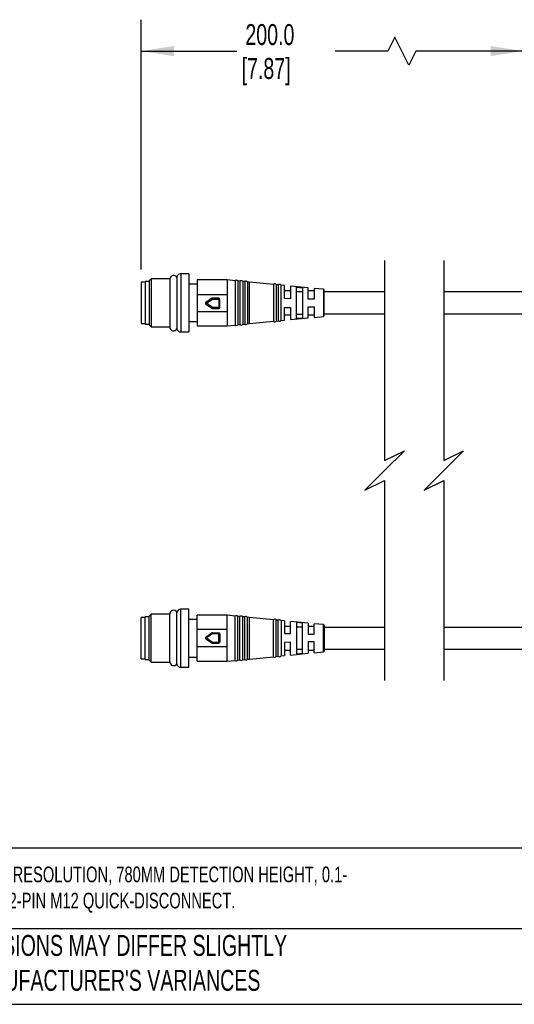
# Model space of a CAD drawing. Header units: millimetres. Extents: x 16 to 683, y 16 to 524.
# Tile 4 of 15: x 173 to 298, y 16 to 265. Entities that reach past the tile are written whole.
import ezdxf

# ---------------------------------------------------------------- set-up
doc = ezdxf.new("R2010")
doc.units = ezdxf.units.MM
doc.header["$LTSCALE"] = 2.5
doc.layers.add('DIMENSIONS', color=140, linetype='Continuous', lineweight=25)
doc.layers.add('TEXT', color=140, linetype='Continuous', lineweight=25)
doc.styles.add('SLDTEXTSTYLE0', font='TXT', dxfattribs={"width": 0.7})
doc.dimstyles.new('SLDDIMSTYLE1', dxfattribs={"dimtxt": 5.39502, "dimasz": 8.255, "dimexe": 0, "dimexo": 0.0625, "dimgap": 1.348755, "dimtad": 0, "dimtih": 1, "dimtoh": 1, "dimrnd": 1e-09, "dimzin": 12, "dimdsep": 46, "dimtxsty": 'SLDTEXTSTYLE0', "dimsah": 1, "dimcen": 0.09, "dimadec": 0, "dimazin": 3, "dimtfac": 1, "dimtofl": 0, "dimtmove": 0, "dimatfit": 3, "dimfxl": 0, "dimfrac": 2, "dimtolj": 1, "dimtzin": 12, "dimarcsym": 0})

# ---------------------------------------------------------------- blocks, each defined once
blk = doc.blocks.new('_D_2')
at = {"layer": 'DIMENSIONS'}
for p, q in [((203.55, 201.66), (203.55, 264.84)), ((300.2, 204.03), (300.2, 264.84)), ((267.73, 260.43), (265.96, 256.9)), ((271.25, 253.37), (267.73, 260.43)), ((203.55, 256.9), (227.72, 256.9)), ((265.96, 256.9), (252.58, 256.9)), ((273.02, 256.9), (271.25, 253.37)), ((300.2, 256.9), (273.02, 256.9))]:
    blk.add_line(p, q, dxfattribs=at)
for points in [[(203.55, 256.9), (211.81, 255.63), (211.81, 258.17)], [(300.2, 256.9), (291.94, 258.17), (291.94, 255.63)]]:
    blk.add_solid(points, dxfattribs=at)
at = {"layer": 'DIMENSIONS', "char_height": 5.292, "attachment_point": 1, "style": 'SLDTEXTSTYLE0'}
for s, insert in [('200.0', (229.89, 263.72)), ('[7.87]', (228.93, 255.15))]:
    blk.add_mtext(s, dxfattribs=dict(at, insert=insert))

msp = doc.modelspace()

# ---------------------------------------------------------------- linework, layer by layer
for p, q in [((206.06, 199.289), (205.552, 198.781)), ((210.744, 199.289), (206.06, 199.289)), ((206.06, 199.289), (206.06, 187.187)), ((215.552, 200.588), (213.552, 200.588)), ((213.552, 200.588), (213.552, 193.128)), ((215.552, 200.588), (215.552, 193.128)), ((204.552, 198.488), (203.552, 198.488)), ((203.552, 198.488), (203.552, 193.238)), ((205.552, 198.638), (204.552, 198.638)), ((204.552, 198.638), (204.552, 187.838)), ((205.552, 198.781), (205.552, 187.695)), ((217.652, 197.988), (215.552, 197.988)), ((225.315, 199.038), (217.652, 199.038)), ((217.652, 199.038), (217.652, 195.321)), ((227.288, 198.846), (225.315, 199.038)), ((225.315, 199.038), (225.315, 195.321)), ((227.288, 198.846), (227.288, 193.154)), ((228.498, 198.728), (227.989, 198.778)), ((227.989, 198.778), (227.989, 193.155)), ((228.498, 198.728), (228.498, 193.156)), ((229.708, 198.61), (229.204, 198.659)), ((229.204, 198.659), (229.204, 193.157)), ((229.708, 198.61), (229.708, 193.157)), ((230.919, 198.493), (230.42, 198.541)), ((230.42, 198.541), (230.42, 193.158)), ((236.984, 197.904), (230.919, 198.493)), ((230.919, 187.983), (230.919, 198.493)), ((236.984, 197.916), (236.984, 193.168)), ((238.199, 197.786), (237.711, 197.834)), ((237.711, 197.834), (237.711, 188.643)), ((238.199, 197.786), (238.199, 188.69)), ((238.913, 188.759), (238.913, 197.717)), ((239.812, 197.627), (238.913, 197.714)), ((239.812, 194.31), (239.812, 197.627)), ((245.812, 197.042), (241.302, 197.482)), ((241.302, 197.482), (241.302, 194.275)), ((242.802, 189.25), (242.802, 197.196)), ((242.802, 197.196), (244.302, 197.045)), ((244.302, 197.045), (244.302, 189.401)), ((245.812, 194.167), (245.812, 197.042)), ((249.622, 196.672), (247.302, 196.897)), ((247.302, 196.897), (247.302, 194.132)), ((217.652, 195.321), (225.315, 195.321)), ((217.652, 195.321), (217.652, 190.994)), ((219.873, 193.364), (221.42, 194.413)), ((221.42, 194.409), (219.873, 193.36)), ((220.014, 193.15), (221.561, 194.199)), ((221.42, 194.413), (221.42, 194.409)), ((221.561, 194.456), (223.15, 194.456)), ((221.561, 194.452), (221.561, 194.456)), ((221.561, 194.452), (221.561, 194.199)), ((223.15, 194.452), (221.561, 194.452)), ((221.561, 194.199), (223.15, 194.199)), ((223.15, 194.456), (223.15, 194.452)), ((223.15, 194.452), (223.15, 194.199)), ((223.15, 194.199), (223.15, 192.101)), ((223.4, 194.202), (223.4, 194.206)), ((223.4, 192.104), (223.4, 194.202)), ((225.315, 195.321), (225.315, 190.994)), ((241.302, 196.238), (239.812, 196.238)), ((241.302, 194.275), (239.812, 194.31)), ((244.302, 196.051), (242.802, 196.051)), ((247.302, 196.238), (245.812, 196.238)), ((249.622, 196.672), (249.622, 189.805)), ((249.802, 193.189), (249.802, 196.472)), ((265.108, 195.988), (249.802, 195.988)), ((300.198, 195.988), (280.108, 195.988)), ((203.552, 193.238), (203.552, 187.988)), ((213.552, 193.128), (213.552, 185.888)), ((215.552, 193.128), (215.552, 185.888)), ((219.764, 193.157), (219.764, 193.153)), ((219.873, 193.36), (219.873, 193.364)), ((219.873, 192.947), (221.42, 191.898)), ((221.561, 192.101), (220.014, 193.15)), ((223.15, 192.101), (221.561, 192.101)), ((221.561, 191.855), (221.561, 192.101)), ((221.561, 191.855), (223.15, 191.855)), ((223.15, 192.101), (223.15, 191.855)), ((227.288, 193.154), (227.288, 187.63)), ((227.989, 193.155), (227.989, 187.698)), ((228.498, 193.156), (228.498, 187.748)), ((229.204, 193.157), (229.204, 187.817)), ((229.708, 193.157), (229.708, 187.866)), ((230.42, 193.158), (230.42, 187.935)), ((236.984, 193.168), (236.984, 188.56)), ((239.812, 192.039), (241.302, 192.078)), ((239.812, 188.85), (239.812, 192.039)), ((241.302, 192.078), (241.302, 188.995)), ((247.302, 194.132), (245.812, 194.167)), ((245.812, 192.198), (247.302, 192.238)), ((245.812, 189.434), (245.812, 192.198)), ((247.302, 192.238), (247.302, 189.579)), ((249.802, 190.004), (249.802, 193.189)), ((217.652, 190.994), (217.652, 187.438)), ((225.315, 190.994), (217.652, 190.994)), ((225.315, 190.994), (225.315, 187.438)), ((239.812, 190.238), (241.302, 190.238)), ((241.302, 188.995), (245.812, 189.434)), ((242.802, 190.395), (244.302, 190.395)), ((244.302, 189.401), (242.802, 189.25)), ((245.812, 190.238), (247.302, 190.238)), ((247.302, 189.579), (249.622, 189.805)), ((249.802, 190.488), (265.108, 190.488)), ((280.108, 190.488), (300.198, 190.488)), ((203.552, 187.988), (204.552, 187.988)), ((204.552, 187.838), (205.552, 187.838)), ((205.552, 187.695), (206.06, 187.187)), ((206.06, 187.187), (210.744, 187.187)), ((210.734, 188.661), (210.734, 187.168)), ((215.552, 188.488), (217.652, 188.488)), ((217.652, 187.438), (225.315, 187.438)), ((225.315, 187.438), (227.288, 187.63)), ((227.989, 187.698), (228.498, 187.748)), ((229.204, 187.817), (229.708, 187.866)), ((230.42, 187.935), (230.919, 187.984)), ((230.919, 187.983), (236.984, 188.572)), ((237.711, 188.643), (238.199, 188.69)), ((238.913, 188.762), (239.812, 188.85)), ((213.552, 185.888), (215.552, 185.888)), ((215.552, 115.788), (213.552, 115.788)), ((213.552, 108.549), (213.552, 115.788)), ((215.552, 108.549), (215.552, 115.788)), ((204.552, 113.688), (203.552, 113.688)), ((203.552, 108.438), (203.552, 113.688)), ((205.552, 113.838), (204.552, 113.838)), ((204.552, 103.038), (204.552, 113.838)), ((206.06, 114.489), (205.552, 113.981)), ((205.552, 102.895), (205.552, 113.981)), ((210.744, 114.489), (206.06, 114.489)), ((206.06, 102.387), (206.06, 114.489)), ((217.652, 113.188), (215.552, 113.188)), ((225.315, 114.238), (217.652, 114.238)), ((217.652, 110.682), (217.652, 114.238)), ((227.288, 114.046), (225.315, 114.238)), ((225.315, 110.682), (225.315, 114.238)), ((227.288, 108.522), (227.288, 114.046)), ((228.498, 113.928), (227.989, 113.978)), ((227.989, 108.521), (227.989, 113.978)), ((228.498, 108.521), (228.498, 113.928)), ((229.708, 113.81), (229.204, 113.859)), ((229.204, 108.52), (229.204, 113.859)), ((229.708, 108.519), (229.708, 113.81)), ((230.919, 113.693), (230.42, 113.741)), ((230.42, 108.518), (230.42, 113.741)), ((236.984, 113.104), (230.919, 113.693)), ((230.919, 103.184), (230.919, 113.693)), ((236.984, 108.508), (236.984, 113.116)), ((238.199, 112.986), (237.711, 113.034)), ((237.711, 103.843), (237.711, 113.034)), ((238.199, 103.89), (238.199, 112.986)), ((238.913, 112.917), (238.913, 103.959)), ((239.812, 112.827), (238.913, 112.914)), ((239.812, 112.827), (239.812, 109.638)), ((245.812, 112.242), (241.302, 112.682)), ((241.302, 109.598), (241.302, 112.682)), ((244.302, 112.275), (242.802, 112.426)), ((242.802, 112.426), (242.802, 104.48)), ((244.302, 104.631), (244.302, 112.275)), ((245.812, 112.242), (245.812, 109.478)), ((249.622, 111.872), (247.302, 112.097)), ((247.302, 109.438), (247.302, 112.097)), ((225.315, 110.682), (217.652, 110.682)), ((217.652, 106.356), (217.652, 110.682)), ((219.873, 108.73), (221.42, 109.779)), ((221.561, 109.576), (220.014, 108.527)), ((221.561, 109.822), (221.561, 109.576)), ((221.561, 109.822), (223.15, 109.822)), ((223.15, 109.576), (221.561, 109.576)), ((223.15, 109.576), (223.15, 109.822)), ((223.15, 107.478), (223.15, 109.576)), ((223.4, 109.572), (223.4, 107.474)), ((225.315, 106.356), (225.315, 110.682)), ((241.302, 111.438), (239.812, 111.438)), ((239.812, 109.638), (241.302, 109.598)), ((242.802, 111.281), (244.302, 111.281)), ((247.302, 111.438), (245.812, 111.438)), ((249.622, 105.005), (249.622, 111.872)), ((249.802, 111.672), (249.802, 108.487)), ((265.108, 111.188), (249.802, 111.188)), ((300.198, 111.188), (280.108, 111.188)), ((203.552, 103.188), (203.552, 108.438)), ((213.552, 101.088), (213.552, 108.549)), ((215.552, 101.088), (215.552, 108.549)), ((219.764, 108.523), (219.764, 108.519)), ((221.42, 107.267), (219.873, 108.316)), ((219.873, 108.316), (219.873, 108.312)), ((219.873, 108.312), (221.42, 107.263)), ((220.014, 108.527), (221.561, 107.478)), ((221.42, 107.263), (221.42, 107.267)), ((221.561, 107.224), (221.561, 107.478)), ((221.561, 107.478), (223.15, 107.478)), ((223.15, 107.224), (221.561, 107.224)), ((221.561, 107.224), (221.561, 107.22)), ((221.561, 107.22), (223.15, 107.22)), ((223.15, 107.224), (223.15, 107.478)), ((223.15, 107.22), (223.15, 107.224)), ((223.4, 107.474), (223.4, 107.47)), ((227.288, 102.83), (227.288, 108.522)), ((227.989, 102.898), (227.989, 108.521)), ((228.498, 102.948), (228.498, 108.521)), ((229.204, 103.017), (229.204, 108.52)), ((229.708, 103.066), (229.708, 108.519)), ((230.42, 103.135), (230.42, 108.518)), ((236.984, 103.76), (236.984, 108.508)), ((241.302, 107.402), (239.812, 107.366)), ((239.812, 107.366), (239.812, 104.05)), ((241.302, 104.195), (241.302, 107.402)), ((245.812, 109.478), (247.302, 109.438)), ((247.302, 107.544), (245.812, 107.509)), ((245.812, 107.509), (245.812, 104.634)), ((247.302, 104.779), (247.302, 107.544)), ((249.802, 108.487), (249.802, 105.204)), ((217.652, 106.356), (225.315, 106.356)), ((217.652, 102.638), (217.652, 106.356)), ((225.315, 102.638), (225.315, 106.356)), ((239.812, 105.438), (241.302, 105.438)), ((241.302, 104.195), (245.812, 104.634)), ((244.302, 105.625), (242.802, 105.625)), ((242.802, 104.48), (244.302, 104.631)), ((245.812, 105.438), (247.302, 105.438)), ((247.302, 104.779), (249.622, 105.005)), ((249.802, 105.688), (265.108, 105.688)), ((280.108, 105.688), (300.198, 105.688)), ((203.552, 103.188), (204.552, 103.188)), ((204.552, 103.038), (205.552, 103.038)), ((205.552, 102.895), (206.06, 102.387)), ((206.06, 102.387), (210.744, 102.387)), ((215.552, 103.688), (217.652, 103.688)), ((217.652, 102.638), (225.315, 102.638)), ((225.315, 102.638), (227.288, 102.83)), ((227.989, 102.898), (228.498, 102.948)), ((229.204, 103.017), (229.708, 103.066)), ((230.42, 103.135), (230.919, 103.184)), ((230.919, 103.183), (236.984, 103.772)), ((237.711, 103.843), (238.199, 103.89)), ((238.913, 103.962), (239.812, 104.05)), ((213.552, 101.088), (215.552, 101.088))]:
    msp.add_line(p, q)
for centre, radius, start, end in [((211.734, 199.168), 1, 34.43548, 173.07859), ((213.552, 199.588), 1, 89.99945, 179.9997), ((227.603, 198.447), 0.508, 40.59346, 128.28463), ((228.816, 198.332), 0.508, 40.14873, 128.72936), ((230.029, 198.216), 0.508, 39.70666, 129.17122), ((237.308, 197.524), 0.508, 37.48792, 129.56839), ((238.521, 197.393), 0.508, 39.56721, 129.34587), ((221.561, 194.206), 0.25, 90.0006, 124.13558), ((221.561, 194.202), 0.25, 90.0006, 124.13558), ((227.886, 198.563), 7.685, 212.72262, 214.6098), ((223.15, 194.206), 0.25, 0.00804, 90.00135), ((223.15, 194.202), 0.25, 0.00888, 90.00051), ((223.212, 198.356), 4.157, 269.139, 272.58541), ((249.602, 196.472), 0.2, 0.00124, 84.44123), ((220.014, 193.157), 0.25, 124.14711, 179.99703), ((220.014, 193.153), 0.25, 124.14711, 179.99789), ((220.014, 193.153), 0.25, 179.99633, 235.86559), ((226.503, 197.624), 7.882, 212.74623, 214.58619), ((214.221, 197.001), 6.956, 324.3493, 326.38288), ((215.635, 196.044), 7.118, 324.37243, 326.35975), ((221.561, 192.105), 0.25, 235.86936, 269.99446), ((223.212, 196.261), 4.161, 269.13962, 272.58308), ((223.15, 192.105), 0.25, 269.999, 359.9916), ((249.602, 190.004), 0.2, 275.55691, 359.99955), ((211.734, 187.168), 1, 179.99946, 328.16844), ((227.603, 188.029), 0.508, 231.71621, 319.4063), ((228.816, 188.144), 0.508, 231.27045, 319.85206), ((230.029, 188.26), 0.508, 230.82878, 320.29334), ((237.308, 188.952), 0.508, 230.43259, 322.5111), ((238.521, 189.083), 0.508, 230.65432, 320.43201), ((213.552, 186.888), 1, 192.6919, 269.99996), ((211.734, 114.508), 1, 31.83141, 180.00069), ((213.552, 114.788), 1, 89.99812, 167.15445), ((227.603, 113.647), 0.508, 40.5937, 128.28379), ((228.816, 113.532), 0.508, 40.14794, 128.72955), ((230.029, 113.416), 0.508, 39.70666, 129.17122), ((237.308, 112.724), 0.508, 37.4889, 129.56741), ((238.521, 112.593), 0.508, 39.56799, 129.34568), ((221.561, 109.572), 0.25, 90.0006, 124.13558), ((223.15, 109.572), 0.25, 0.0084, 90.001), ((223.212, 105.415), 4.161, 87.41692, 90.86038), ((249.602, 111.672), 0.2, 0.00045, 84.44309), ((220.014, 108.523), 0.25, 124.13441, 180.00367), ((220.014, 108.523), 0.25, 180.00211, 235.85289), ((220.014, 108.519), 0.25, 180.00297, 235.85289), ((214.221, 104.675), 6.956, 33.61712, 35.6507), ((227.886, 103.113), 7.685, 145.3902, 147.27738), ((221.561, 107.474), 0.25, 235.86442, 269.9994), ((221.561, 107.47), 0.25, 235.86442, 269.9994), ((223.212, 103.321), 4.157, 87.41459, 90.861), ((223.15, 107.474), 0.25, 269.99949, 359.99112), ((223.15, 107.47), 0.25, 269.99865, 359.99196), ((249.602, 105.204), 0.2, 275.55877, 359.99876), ((211.734, 102.508), 1, 186.92129, 325.94174), ((213.552, 102.088), 1, 180.0003, 270.00055), ((227.603, 103.229), 0.508, 231.71537, 319.40654), ((228.816, 103.344), 0.508, 231.27064, 319.85127), ((230.029, 103.46), 0.508, 230.82878, 320.29334), ((237.308, 104.152), 0.508, 230.43161, 322.51208), ((238.521, 104.283), 0.508, 230.65413, 320.43279)]:
    msp.add_arc(centre, radius, start, end)
for points, knots in [([(210.741, 199.245), (210.741, 199.259), (210.741, 199.46), (210.74, 198.087), (210.739, 197.438), (210.737, 195.637), (210.736, 194.331), (210.736, 193.538), (210.735, 193.186), (210.735, 193.082), (210.735, 193.034), (210.735, 193.009), (210.735, 193.001), (210.735, 192.998)], [0, 0, 0, 0, 0.0061814, 0.0886796, 0.3023759, 0.6026142, 0.8215441, 0.946596, 0.9758798, 0.9882585, 0.9962976, 0.9986907, 1, 1, 1, 1]), ([(212.562, 199.727), (212.563, 199.553), (212.563, 199.17), (212.564, 198.502), (212.565, 197.397), (212.567, 196.067), (212.569, 194.516), (212.572, 193.105), (212.574, 191.71), (212.577, 190.136), (212.58, 188.6), (212.582, 187.346), (212.583, 186.778), (212.583, 186.643)], [0, 0, 0, 0, 0.0398191, 0.087829, 0.1531943, 0.293258, 0.3926679, 0.5088964, 0.6168624, 0.7124673, 0.8698017, 0.9690452, 1, 1, 1, 1]), ([(210.735, 192.998), (210.735, 192.352), (210.734, 191.28), (210.734, 189.84), (210.734, 189.045), (210.734, 188.677)], [0, 0, 0, 0, 0.4487402, 0.7439038, 1, 1, 1, 1]), ([(212.562, 101.949), (212.563, 102.134), (212.563, 102.808), (212.565, 104.049), (212.567, 105.541), (212.569, 107.097), (212.572, 108.57), (212.574, 110.065), (212.577, 111.594), (212.579, 112.915), (212.581, 113.97), (212.582, 114.573), (212.583, 114.899), (212.584, 115.034)], [0, 0, 0, 0, 0.0422993, 0.1545693, 0.2844922, 0.3844987, 0.5111682, 0.6223638, 0.7273412, 0.8615904, 0.9252941, 0.9691479, 1, 1, 1, 1]), ([(210.735, 108.678), (210.735, 109.129), (210.735, 110.2), (210.734, 111.597), (210.734, 112.83), (210.734, 113.639), (210.734, 114.164), (210.734, 114.403), (210.734, 114.443)], [0, 0, 0, 0, 0.2345642, 0.5576484, 0.7267933, 0.8759605, 0.9789063, 1, 1, 1, 1]), ([(221.42, 109.779), (221.424, 109.774), (221.438, 109.755), (221.467, 109.713), (221.51, 109.65), (221.543, 109.602), (221.561, 109.576)], [0, 0, 0, 0, 0.0722927, 0.2877414, 0.6134591, 1, 1, 1, 1]), ([(210.741, 102.429), (210.741, 102.415), (210.741, 102.232), (210.74, 103.075), (210.74, 103.479), (210.739, 104.584), (210.737, 105.762), (210.736, 107.041), (210.736, 107.986), (210.735, 108.493), (210.735, 108.678)], [0, 0, 0, 0, 0.0057504, 0.0807286, 0.1747139, 0.3125901, 0.5502981, 0.7593093, 0.912319, 1, 1, 1, 1]), ([(219.873, 108.316), (219.877, 108.322), (219.89, 108.343), (219.919, 108.387), (219.963, 108.451), (219.996, 108.5), (220.014, 108.527)], [0, 0, 0, 0, 0.07998804, 0.29805219, 0.62116383, 1, 1, 1, 1])]:
    msp.add_open_spline(points, degree=3, knots=knots)
at = {"layer": 'DIMENSIONS', "color": 140}
for p, q in [((265.108, 203.926), (265.108, 153.338)), ((280.108, 203.926), (280.108, 153.338)), ((265.108, 153.338), (270.108, 155.838)), ((270.108, 155.838), (265.108, 150.838)), ((280.108, 153.338), (285.108, 155.838)), ((285.108, 155.838), (280.108, 150.838)), ((265.108, 150.838), (260.108, 145.838)), ((280.108, 150.838), (275.108, 145.838)), ((260.108, 145.838), (265.108, 148.338)), ((265.108, 148.338), (265.108, 97.751)), ((275.108, 145.838), (280.108, 148.338)), ((280.108, 148.338), (280.108, 97.751))]:
    msp.add_line(p, q, dxfattribs=at)
at = {"layer": 'TEXT'}
for p, q in [((682.625, 55.315), (15.875, 55.315)), ((682.625, 34.925), (15.875, 34.925)), ((15.875, 15.875), (682.625, 15.875))]:
    msp.add_line(p, q, dxfattribs=at)

# ---------------------------------------------------------------- texts
at = {"layer": 'TEXT', "attachment_point": 1, "style": 'SLDTEXTSTYLE0'}
for s, insert, char_height in [('PROSENSE FLG LIGHT GRID, SENDER/RECEIVER PAIR, OBJECT DETECTION, 20MM RESOLUTION, 780MM DETECTION HEIGHT, 0.1-^J10M OPERATING DISTANCE, NPN/PNP, (1) 8-PIN M12 QUICK-DISCONNECT AND (1) 12-PIN M12 QUICK-DISCONNECT.', (19.914, 50.706), 3.96875), ("PART DIMENSIONS MAY DIFFER SLIGHTLY ^JDUE TO MANUFACTURER'S VARIANCES", (137.798, 33.41), 5.29167)]:
    msp.add_mtext(s, dxfattribs=dict(at, insert=insert, char_height=char_height))

# ---------------------------------------------------------------- dimensions: what is measured, and where the dimension line sits
at = {"layer": 'DIMENSIONS'}
dim = msp.add_linear_dim(base=(203.552, 256.902), p1=(300.198, 200.853), p2=(203.552, 198.488), angle=0, text='200.0\\P[7.87]', dimstyle='SLDDIMSTYLE1', dxfattribs=at)
dim.commit()
dim.dimension.update_dxf_attribs({"geometry": '_D_2', "text_midpoint": (240.148, 256.902), "dimtype": 160})

doc.saveas('drawing.dxf')
